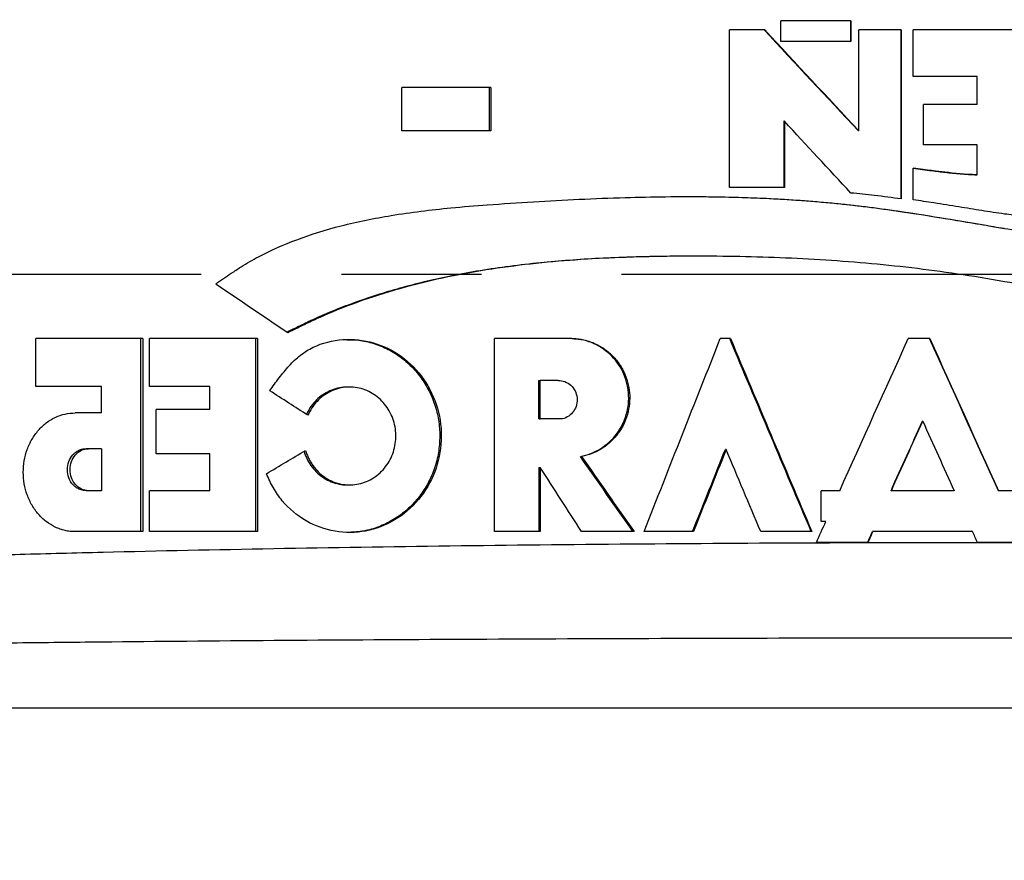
# Model space of a CAD drawing. Header units: millimetres. Extents: x 8 to 586, y 8 to 412.
# Tile 7 of 58: x 68 to 86, y 179 to 194. Entities that reach past the tile are written whole.
import ezdxf

# ---------------------------------------------------------------- set-up
doc = ezdxf.new("R2010")
doc.units = ezdxf.units.MM
doc.linetypes.add('CENTERX2', pattern=[20.32, 12.7, -2.54, 2.54, -2.54])
for name, color, linetype in [('CENTERLINE', 4, 'CENTERX2'), ('DETAIL', 3, 'Continuous'), ('DIMENSIONS', 2, 'Continuous')]:
    doc.layers.add(name, color=color, linetype=linetype)
doc.layers.add('OUTLINE', color=7, linetype='Continuous', lineweight=25)
doc.styles.add('SLDTEXTSTYLE0', font='TXT', dxfattribs={"width": 0.75})
doc.dimstyles.new('SLDDIMSTYLE6', dxfattribs={"dimtxt": 3.5, "dimasz": 2, "dimexe": 0, "dimexo": 0.0625, "dimgap": 0.875, "dimtad": 1, "dimrnd": 1e-09, "dimzin": 12, "dimdsep": 46, "dimtxsty": 'SLDTEXTSTYLE0', "dimsah": 1, "dimcen": 0.09, "dimadec": 0, "dimazin": 3, "dimtfac": 1, "dimtofl": 0, "dimtmove": 0, "dimatfit": 3, "dimfxl": 0, "dimfrac": 2, "dimtolj": 1, "dimtzin": 12, "dimarcsym": 0})

# ---------------------------------------------------------------- blocks, each defined once
blk = doc.blocks.new('_D_49')
at = {"layer": 'DIMENSIONS'}
for p, q in [((85.013, 302.252), (24.843, 302.252)), ((26.843, 302.252), (26.843, 163.572)), ((50.731, 163.572), (24.843, 163.572))]:
    blk.add_line(p, q, dxfattribs=at)
for points in [[(26.843, 302.252), (26.343, 300.252), (27.343, 300.252)], [(26.843, 163.572), (27.343, 165.572), (26.343, 165.572)]]:
    blk.add_solid(points, dxfattribs=at)
at = {"layer": 'DIMENSIONS', "insert": (22.331, 225.801), "char_height": 3.5, "attachment_point": 1, "rotation": 90, "style": 'SLDTEXTSTYLE0'}
blk.add_mtext('138,68', dxfattribs=at)

msp = doc.modelspace()

# ---------------------------------------------------------------- linework, layer by layer
at = {"layer": 'CENTERLINE'}
msp.add_line((38.16354, 189.43812), (134.20527, 189.43812), dxfattribs=at)
at = {"layer": 'DETAIL'}
msp.add_line((121.42483, 181.57238), (50.07483, 181.57238), dxfattribs=at)
for points, knots in [([(110.40856, 184.09084), (108.7502, 184.17968), (106.96106, 184.25215), (104.08329, 184.34352), (103.08945, 184.37104), (101.07184, 184.41996), (100.04398, 184.44152), (97.95085, 184.47947), (96.88558, 184.49588), (94.71731, 184.52392), (93.61321, 184.53557), (90.24908, 184.5635), (88.00117, 184.57238), (84.62187, 184.57238), (83.49419, 184.57012), (81.23628, 184.56095), (80.10101, 184.55398), (76.75762, 184.52613), (74.59516, 184.49847), (71.44951, 184.4414), (70.41741, 184.41975), (68.89473, 184.38277), (68.39276, 184.36972), (67.40667, 184.34226), (66.92152, 184.32783), (64.53485, 184.25196), (62.74947, 184.17968), (61.0911, 184.09084)], [0, 0, 0, 0, 0.125, 0.125, 0.1875, 0.1875, 0.25, 0.25, 0.3125, 0.3125, 0.375, 0.375, 0.5, 0.5, 0.5625, 0.5625, 0.625, 0.625, 0.75, 0.75, 0.8125, 0.8125, 0.84375, 0.84375, 0.875, 0.875, 1, 1, 1, 1]), ([(60.81165, 182.64345), (62.47276, 182.6814), (64.26712, 182.71217), (66.67252, 182.74444), (67.16179, 182.75057), (68.15691, 182.76224), (68.66387, 182.76779), (70.20198, 182.7835), (71.24526, 182.79268), (74.42694, 182.81689), (76.61675, 182.82861), (80.0063, 182.84042), (81.15804, 182.84338), (83.44823, 182.84727), (84.59198, 182.84823), (88.0193, 182.84826), (90.29896, 182.84452), (93.71032, 182.83273), (94.82995, 182.82781), (97.02657, 182.81595), (98.10505, 182.80901), (100.22271, 182.79295), (101.26189, 182.78382), (103.3002, 182.76309), (104.30284, 182.75143), (106.24205, 182.7255), (107.18139, 182.7112), (108.98999, 182.67965), (109.85746, 182.66242), (110.68801, 182.64345)], [0, 0, 0, 0, 0.125, 0.125, 0.15625, 0.15625, 0.1875, 0.1875, 0.25, 0.25, 0.375, 0.375, 0.4375, 0.4375, 0.5, 0.5, 0.625, 0.625, 0.6875, 0.6875, 0.75, 0.75, 0.8125, 0.8125, 0.875, 0.875, 0.9375, 0.9375, 1, 1, 1, 1])]:
    msp.add_open_spline(points, degree=3, knots=knots, dxfattribs=at)
at = {"layer": 'OUTLINE'}
for p, q in [((82.96393, 194.03685), (81.68966, 194.03685)), ((81.68966, 193.65936), (81.68966, 194.03685)), ((82.95617, 194.03685), (82.95617, 193.65936)), ((82.96393, 194.03685), (82.96393, 193.65936)), ((81.40181, 193.87238), (80.76343, 193.87238)), ((80.76343, 191.0138), (80.76343, 193.87238)), ((83.87454, 193.87238), (83.1054, 193.87238)), ((83.1054, 192.0375), (83.1054, 193.87238)), ((83.86931, 193.87238), (83.86931, 190.80429)), ((83.87454, 193.87238), (83.87454, 190.80429)), ((86.06199, 193.87238), (84.095, 193.87238)), ((84.095, 193.02276), (84.095, 193.87238)), ((82.96393, 193.65936), (81.68966, 193.65936)), ((85.25084, 193.02276), (84.095, 193.02276)), ((85.25084, 192.51713), (85.25084, 193.02276)), ((76.43259, 192.8281), (74.81778, 192.8281)), ((74.81778, 192.03856), (74.81778, 192.8281)), ((76.40662, 192.8281), (76.40662, 192.03856)), ((76.43259, 192.8281), (76.43259, 192.03856)), ((85.25084, 192.51713), (84.27886, 192.51713)), ((84.27886, 191.78624), (84.27886, 192.51713)), ((81.74525, 192.21219), (81.74525, 191.0138)), ((81.75638, 192.21219), (81.74525, 192.21219)), ((81.75638, 192.21219), (81.75638, 191.0138)), ((76.43259, 192.03856), (74.81778, 192.03856)), ((83.1054, 192.0375), (83.09803, 192.0375)), ((85.25067, 191.78624), (84.27886, 191.78624)), ((85.25067, 191.23973), (85.25067, 191.78624)), ((84.095, 190.78828), (84.095, 191.36248)), ((85.25067, 191.23973), (85.24928, 191.23973)), ((81.75638, 191.0138), (80.76343, 191.0138)), ((70.12436, 188.27238), (68.18543, 188.27238)), ((68.18543, 187.40289), (68.18543, 188.27238)), ((70.08081, 188.27238), (70.08081, 184.77238)), ((70.12436, 188.27238), (70.12436, 184.77238)), ((72.20301, 188.27238), (70.24273, 188.27238)), ((70.24273, 187.40289), (70.24273, 188.27238)), ((72.16526, 188.27238), (72.16526, 184.77238)), ((72.20301, 188.27238), (72.20301, 184.77238)), ((77.89979, 188.27238), (76.50102, 188.27238)), ((76.50102, 184.77238), (76.50102, 188.27238)), ((80.77955, 188.27238), (80.59547, 188.27238)), ((84.39383, 188.27238), (84.00365, 188.27238)), ((77.30704, 186.81743), (77.30704, 187.51539)), ((77.30704, 187.51539), (77.33051, 187.51539)), ((77.33051, 186.81743), (77.33051, 187.51539)), ((77.65436, 187.51539), (77.33051, 187.51539)), ((69.3718, 187.40289), (68.18543, 187.40289)), ((69.3718, 186.92584), (69.3718, 187.40289)), ((71.34132, 187.40289), (70.24273, 187.40289)), ((71.34132, 186.98654), (71.34132, 187.40289)), ((73.87244, 187.3934), (73.83933, 187.3934)), ((71.34132, 186.98654), (70.36725, 186.98654)), ((70.36725, 186.18337), (70.36725, 186.98654)), ((69.3718, 186.92584), (68.89933, 186.92584)), ((77.30704, 186.81743), (77.33051, 186.81743)), ((77.73241, 186.81743), (77.33051, 186.81743)), ((84.26569, 186.77604), (84.26155, 186.77604)), ((69.14049, 186.27664), (69.09419, 186.27664)), ((69.3718, 186.27664), (69.14049, 186.27664)), ((69.3718, 186.27664), (69.3718, 185.51506)), ((80.7012, 186.26347), (80.68713, 186.26347)), ((71.34132, 186.18337), (70.36725, 186.18337)), ((71.34132, 185.51506), (71.34132, 186.18337)), ((78.05776, 186.13747), (78.07914, 186.13747)), ((77.30704, 185.93773), (77.30704, 184.77238)), ((77.30704, 185.93773), (77.33051, 185.93773)), ((77.33051, 185.93773), (77.33051, 184.77238)), ((69.14049, 185.51506), (69.09419, 185.51506)), ((69.3718, 185.51506), (69.14049, 185.51506)), ((71.34132, 185.51506), (70.24273, 185.51506)), ((70.24273, 184.77238), (70.24273, 185.51506)), ((73.83873, 185.61967), (73.87184, 185.61967)), ((82.76016, 185.51506), (82.4243, 185.51506)), ((82.4243, 184.95693), (82.4243, 185.51506)), ((83.69644, 185.51506), (83.69072, 185.51506)), ((84.83421, 185.51506), (83.69644, 185.51506)), ((86.11558, 185.51506), (85.63736, 185.51506)), ((82.50884, 184.95693), (82.4243, 184.95693)), ((70.12436, 184.77238), (68.89933, 184.77238)), ((72.20301, 184.77238), (70.24273, 184.77238)), ((77.33051, 184.77238), (76.50102, 184.77238)), ((79.03006, 184.77238), (78.07914, 184.77238)), ((80.10717, 184.77238), (79.21199, 184.77238)), ((82.25464, 184.77238), (81.32855, 184.77238)), ((83.36141, 184.77238), (83.35475, 184.77238)), ((85.16916, 184.77238), (83.36141, 184.77238)), ((83.27397, 184.57849), (82.33853, 184.57849)), ((86.05985, 184.57849), (85.25661, 184.57849))]:
    msp.add_line(p, q, dxfattribs=at)
for points in [[(83.09803, 192.0375), (82.52736, 192.64913), (81.9577, 193.26075), (81.38969, 193.87238)], [(81.40181, 193.87238), (81.96824, 193.26075), (82.53632, 192.64913), (83.1054, 192.0375)], [(82.96393, 190.91223), (82.56081, 191.34555), (82.15821, 191.77887), (81.75638, 192.21219)], [(80.13658, 189.76671), (80.13398, 189.76671), (80.12877, 189.76671), (80.12355, 189.76671), (80.12093, 189.76671)], [(72.75133, 188.37682), (72.31244, 188.67199), (71.87692, 188.96717), (71.44509, 189.26235)], [(79.21199, 184.77238), (79.6716, 185.93905), (80.13288, 187.10571), (80.59547, 188.27238)], [(82.2449, 184.77238), (81.75069, 185.93905), (81.25748, 187.10571), (80.7657, 188.27238)], [(80.77955, 188.27238), (81.26997, 187.10571), (81.7618, 185.93905), (82.25464, 184.77238)], [(82.76016, 185.51506), (83.17414, 186.43417), (83.58872, 187.35327), (84.00365, 188.27238)], [(85.63705, 185.51506), (85.22128, 186.43417), (84.80553, 187.35327), (84.39005, 188.27238)], [(84.39383, 188.27238), (84.80815, 187.35327), (85.22274, 186.43417), (85.63736, 185.51506)], [(73.11692, 186.88236), (72.88525, 187.03053), (72.65447, 187.17871), (72.42464, 187.32689)], [(83.69072, 185.51506), (83.88092, 185.93539), (84.07121, 186.35571), (84.26155, 186.77604)], [(83.69644, 185.51506), (83.88611, 185.93539), (84.07587, 186.35571), (84.26569, 186.77604)], [(84.26569, 186.77604), (84.45514, 186.35571), (84.64465, 185.93539), (84.83421, 185.51506)], [(72.36419, 185.8229), (72.60027, 185.96388), (72.83735, 186.10485), (73.0754, 186.24583)], [(80.09144, 184.77238), (80.28975, 185.26941), (80.48832, 185.76644), (80.68713, 186.26347)], [(80.7012, 186.26347), (80.50294, 185.76644), (80.30492, 185.26941), (80.10717, 184.77238)], [(81.32855, 184.77238), (81.11919, 185.26941), (80.91006, 185.76644), (80.7012, 186.26347)], [(79.01133, 184.77238), (78.69262, 185.22741), (78.37472, 185.68244), (78.05776, 186.13747)], [(78.07914, 186.13747), (78.39522, 185.68244), (78.71223, 185.22741), (79.03006, 184.77238)], [(78.07914, 184.77238), (77.82899, 185.16083), (77.57943, 185.54928), (77.33051, 185.93773)], [(82.33853, 184.57849), (82.39529, 184.70464), (82.45206, 184.83078), (82.50884, 184.95693)], [(83.26707, 184.57849), (83.2963, 184.64312), (83.32552, 184.70775), (83.35475, 184.77238)], [(83.36141, 184.77238), (83.33226, 184.70775), (83.30312, 184.64312), (83.27397, 184.57849)], [(85.25661, 184.57849), (85.22746, 184.64312), (85.19831, 184.70775), (85.16916, 184.77238)]]:
    msp.add_open_spline(points, degree=3, dxfattribs=at)
for points, knots in [([(85.24928, 191.23973), (85.0325, 191.25325), (84.83886, 191.26942), (84.66568, 191.28852), (84.66429, 191.28868), (84.66019, 191.28913), (84.65813, 191.28936), (84.65188, 191.29006), (84.64766, 191.29054), (84.6348, 191.292), (84.62598, 191.29301), (84.59877, 191.29617), (84.57965, 191.29845), (84.51929, 191.30576), (84.47509, 191.31129), (84.33059, 191.32986), (84.2184, 191.34486), (84.09038, 191.36248)], [0, 0, 0, 0, 0.5, 0.5, 0.5078125, 0.5078125, 0.515625, 0.515625, 0.53125, 0.53125, 0.5625, 0.5625, 0.625, 0.625, 0.75, 0.75, 1, 1, 1, 1]), ([(84.095, 191.36248), (84.20682, 191.34723), (84.39871, 191.32104), (84.68148, 191.28588), (84.95492, 191.25972), (85.14831, 191.24665), (85.25067, 191.23973)], [0, 0, 0, 0, 0.2913634, 0.50000609, 0.73533491, 1, 1, 1, 1]), ([(83.87454, 190.80429), (83.71256, 190.82616), (83.40942, 190.86709), (83.10547, 190.89789), (82.96393, 190.91223)], [0, 0, 0, 0, 0.53432564, 1, 1, 1, 1]), ([(71.44509, 189.26235), (71.5386, 189.3275), (71.69085, 189.43359), (71.94741, 189.60205), (72.3331, 189.82751), (72.93553, 190.0871), (73.74087, 190.33821), (74.67596, 190.52575), (75.56449, 190.63379), (76.42649, 190.70379), (77.4762, 190.77219), (78.79756, 190.83752), (80.29312, 190.85709), (81.65283, 190.81593), (82.90796, 190.71415), (83.96797, 190.56688), (84.90349, 190.41412), (85.61867, 190.2918), (86.22634, 190.19326), (86.67499, 190.12136), (87.35462, 190.01119), (88.08497, 189.8812), (88.94695, 189.6988), (89.69448, 189.53042), (90.36968, 189.37506), (90.99612, 189.23499), (91.53676, 189.1197), (92.12403, 189.00432), (92.84162, 188.88161), (94.11217, 188.71182), (95.61075, 188.61847), (96.94207, 188.6108), (97.65412, 188.62368), (98.13136, 188.64015), (98.40934, 188.65179), (98.57075, 188.65855)], [0, 0, 0, 0, 0.01282999, 0.02088872, 0.03452173, 0.06311059, 0.09473135, 0.12931515, 0.16966463, 0.19399251, 0.22460629, 0.28491174, 0.33764517, 0.3856052, 0.43044434, 0.47177187, 0.49931651, 0.53108134, 0.54875559, 0.56463689, 0.5793027, 0.62184694, 0.64342587, 0.67306225, 0.703523, 0.71745485, 0.74180135, 0.76284083, 0.78185781, 0.82036262, 0.90175614, 0.94616135, 0.96844492, 0.98167714, 1, 1, 1, 1]), ([(79.99829, 190.84688), (80.16819, 190.84664), (80.55144, 190.84609), (81.15492, 190.82962), (81.79602, 190.79867), (82.42498, 190.75182), (83.0338, 190.69037), (83.63501, 190.61253), (84.24993, 190.52028), (84.82865, 190.42541), (85.33076, 190.34141), (85.61737, 190.29333), (85.74087, 190.27262)], [0, 0, 0, 0, 0.08891698, 0.20057813, 0.31479839, 0.42294806, 0.528112, 0.63207792, 0.73688004, 0.84982059, 0.93528293, 1, 1, 1, 1]), ([(86.06199, 190.4948), (85.95785, 190.50625), (85.71505, 190.53294), (85.33558, 190.59177), (84.90869, 190.66272), (84.49525, 190.7296), (84.21916, 190.77008), (84.095, 190.78828)], [0, 0, 0, 0, 0.15795654, 0.3682891, 0.57886688, 0.81060563, 1, 1, 1, 1]), ([(80.121, 189.76636), (80.00759, 189.76623), (79.75692, 189.76593), (79.37324, 189.76021), (78.91174, 189.74866), (78.40524, 189.72788), (77.85956, 189.69372), (77.31872, 189.64702), (76.78127, 189.58558), (76.24594, 189.50727), (75.74632, 189.41685), (75.27915, 189.31528), (74.84105, 189.20388), (74.41072, 189.07767), (74.0447, 188.95483), (73.74195, 188.84264), (73.50516, 188.74786), (73.30408, 188.6602), (73.14053, 188.5845), (73.0084, 188.52126), (72.87581, 188.45639), (72.78425, 188.41104), (72.73605, 188.38717)], [0, 0, 0, 0, 0.04386126, 0.09694753, 0.14876974, 0.22317494, 0.29436912, 0.36238627, 0.43597394, 0.50715442, 0.57599624, 0.63716916, 0.69724323, 0.75628495, 0.81654271, 0.8520794, 0.88605611, 0.91917807, 0.94042642, 0.9586975, 0.9782589, 1, 1, 1, 1]), ([(98.57075, 187.77488), (98.41905, 187.77737), (98.1582, 187.78165), (97.63354, 187.78755), (96.99554, 187.78564), (96.19791, 187.78268), (95.127, 187.78483), (94.04515, 187.81287), (92.95779, 187.89682), (91.87, 188.03045), (90.78476, 188.231), (89.70201, 188.46431), (88.88969, 188.64829), (88.07603, 188.83347), (87.03165, 189.062), (86.21056, 189.22436), (85.11163, 189.41536), (83.96249, 189.58257), (82.2981, 189.72101), (80.6367, 189.77446), (78.98572, 189.7633), (77.35157, 189.668), (75.74704, 189.44043), (74.45415, 189.1), (73.58586, 188.77406), (73.10542, 188.55303), (72.86936, 188.43555), (72.75133, 188.37682)], [0, 0, 0, 0, 0.01817708, 0.0312572, 0.06251149, 0.09376375, 0.12502147, 0.1875234, 0.21877985, 0.25003125, 0.31252776, 0.3437831, 0.37503897, 0.40629492, 0.43755057, 0.49500623, 0.50005598, 0.56255322, 0.62505089, 0.68755158, 0.75005306, 0.81254671, 0.8750318, 0.93749491, 0.96874364, 0.98437149, 1, 1, 1, 1]), ([(72.42464, 187.32689), (72.48117, 187.40558), (72.59337, 187.56176), (72.77325, 187.78306), (72.97554, 187.97765), (73.29132, 188.17493), (73.7509, 188.28622), (74.31393, 188.22599), (74.83197, 187.97517), (75.23943, 187.55655), (75.49635, 187.02172), (75.56645, 186.42729), (75.4454, 185.84241), (75.14605, 185.33182), (74.70266, 184.95496), (74.16897, 184.7506), (73.60364, 184.74696), (73.07158, 184.93917), (72.70257, 185.24615), (72.51036, 185.52146), (72.42366, 185.69218), (72.38402, 185.77931), (72.36419, 185.8229)], [0, 0, 0, 0, 0.03176311, 0.06304237, 0.0937071, 0.1243363, 0.18700584, 0.25010446, 0.31245376, 0.37487575, 0.43744043, 0.49997581, 0.56246723, 0.62500535, 0.6875291, 0.75003648, 0.81244584, 0.87516672, 0.93792171, 0.96901322, 0.98449687, 1, 1, 1, 1]), ([(73.82792, 188.25158), (73.8852, 188.25213), (74.03636, 188.25358), (74.278, 188.20018), (74.5431, 188.10068), (74.78745, 187.95399), (75.00566, 187.76682), (75.19087, 187.54221), (75.33953, 187.28932), (75.44417, 187.01402), (75.50304, 186.72463), (75.5139, 186.42864), (75.47822, 186.13457), (75.39407, 185.85163), (75.26656, 185.58709), (75.0984, 185.34884), (74.8948, 185.14284), (74.66029, 184.97644), (74.40392, 184.85307), (74.13755, 184.77477), (73.95729, 184.76364), (73.86977, 184.75823)], [0, 0, 0, 0, 0.033205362, 0.087622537, 0.14161852, 0.195198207, 0.248740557, 0.302813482, 0.356966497, 0.410582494, 0.464254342, 0.518241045, 0.572086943, 0.625842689, 0.679732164, 0.733579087, 0.787301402, 0.841401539, 0.895524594, 0.949269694, 1, 1, 1, 1]), ([(78.05776, 186.13747), (78.18805, 186.16068), (78.30963, 186.20695), (78.53526, 186.34563), (78.63267, 186.43395), (78.79426, 186.64716), (78.85341, 186.76513), (78.92798, 187.02339), (78.941, 187.15519), (78.91824, 187.42324), (78.88329, 187.55088), (78.76643, 187.79233), (78.68837, 187.89835), (78.49346, 188.08033), (78.38311, 188.15031), (78.13707, 188.24794), (78.01119, 188.27201), (77.87791, 188.27238)], [0, 0, 0, 0, 0.125, 0.125, 0.25, 0.25, 0.375, 0.375, 0.5, 0.5, 0.625, 0.625, 0.75, 0.75, 0.875, 0.875, 1, 1, 1, 1]), ([(77.89979, 188.27238), (77.93257, 188.27143), (77.99773, 188.26956), (78.09441, 188.25524), (78.18913, 188.23244), (78.31221, 188.18989), (78.45869, 188.11544), (78.61477, 187.99382), (78.74699, 187.8454), (78.88335, 187.61802), (78.97332, 187.29138), (78.93946, 186.95394), (78.8432, 186.70613), (78.73772, 186.53692), (78.60416, 186.38969), (78.44588, 186.2716), (78.26972, 186.18199), (78.14274, 186.15233), (78.07914, 186.13747)], [0, 0, 0, 0, 0.03161272, 0.06284595, 0.09396716, 0.12524668, 0.18779199, 0.25036832, 0.31291362, 0.37549002, 0.50006385, 0.62463769, 0.68717539, 0.74975968, 0.81230497, 0.87488135, 0.9373415, 1, 1, 1, 1]), ([(77.65436, 187.51539), (77.73963, 187.51468), (77.82064, 187.48341), (77.94696, 187.36798), (77.98728, 187.28818), (78.00664, 187.11606), (77.98492, 187.02899), (77.8874, 186.88721), (77.81539, 186.83796), (77.73241, 186.81743)], [0, 0, 0, 0, 0.25, 0.25, 0.5, 0.5, 0.75, 0.75, 1, 1, 1, 1]), ([(73.0754, 186.24583), (73.08314, 186.22131), (73.09857, 186.17248), (73.12897, 186.10242), (73.16452, 186.03539), (73.21905, 185.95091), (73.29955, 185.85498), (73.45112, 185.72863), (73.67621, 185.62581), (73.96987, 185.60784), (74.25287, 185.6966), (74.49114, 185.88175), (74.65591, 186.14122), (74.72717, 186.44415), (74.69625, 186.75449), (74.56694, 187.0353), (74.35499, 187.25322), (74.08607, 187.3823), (73.79264, 187.40745), (73.55628, 187.33871), (73.38956, 187.23603), (73.27931, 187.13632), (73.18482, 187.0187), (73.13958, 186.92786), (73.11692, 186.88236)], [0, 0, 0, 0, 0.0158397, 0.03153463, 0.04720204, 0.06295981, 0.09429251, 0.12559955, 0.18800522, 0.25042379, 0.31284737, 0.37527542, 0.437705, 0.50013465, 0.56256144, 0.62498212, 0.68739349, 0.749793, 0.81217852, 0.87454687, 0.90583642, 0.93715313, 0.96852495, 1, 1, 1, 1]), ([(73.83938, 187.39009), (73.81313, 187.39061), (73.73838, 187.3921), (73.61687, 187.36574), (73.48041, 187.31312), (73.35448, 187.23563), (73.24417, 187.13604), (73.15326, 187.02369), (73.11075, 186.93887), (73.09083, 186.89912)], [0, 0, 0, 0, 0.08444915, 0.24043341, 0.39643083, 0.55231978, 0.70818919, 0.8632465, 1, 1, 1, 1]), ([(68.89933, 184.77238), (68.86793, 184.77343), (68.80554, 184.77552), (68.71332, 184.79154), (68.62333, 184.81708), (68.50703, 184.86467), (68.36992, 184.94774), (68.2268, 185.08294), (68.10895, 185.24688), (67.9935, 185.49606), (67.93181, 185.84911), (67.99349, 186.20212), (68.10893, 186.45132), (68.22676, 186.61521), (68.36992, 186.7506), (68.53425, 186.8496), (68.71272, 186.91409), (68.83708, 186.92192), (68.89933, 186.92584)], [0, 0, 0, 0, 0.03162745, 0.06284883, 0.09396425, 0.12527687, 0.18783035, 0.25041312, 0.3129666, 0.37554944, 0.50007144, 0.62459344, 0.68714693, 0.74972975, 0.81228321, 0.87486601, 0.93736321, 1, 1, 1, 1]), ([(69.09419, 185.51506), (69.07929, 185.51578), (69.04967, 185.5172), (69.0061, 185.52738), (68.9573, 185.54599), (68.90505, 185.57726), (68.83683, 185.64055), (68.77427, 185.7464), (68.7479, 185.89583), (68.77415, 186.04536), (68.83684, 186.1511), (68.90508, 186.21455), (68.96385, 186.24949), (69.02763, 186.27225), (69.07196, 186.27517), (69.09419, 186.27664)], [0, 0, 0, 0, 0.042281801, 0.083991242, 0.125822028, 0.18837338, 0.250880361, 0.375564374, 0.500025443, 0.624465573, 0.749197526, 0.811717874, 0.874383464, 0.937021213, 1, 1, 1, 1]), ([(69.14049, 185.51506), (69.05038, 185.51583), (68.9653, 185.55524), (68.83927, 185.69795), (68.80401, 185.79521), (68.80378, 185.99649), (68.83928, 186.09374), (68.96528, 186.23649), (69.05066, 186.27615), (69.14049, 186.27664)], [0, 0, 0, 0, 0.25, 0.25, 0.5, 0.5, 0.75, 0.75, 1, 1, 1, 1]), ([(73.0466, 186.2287), (73.06124, 186.1861), (73.09237, 186.09554), (73.1678, 185.97062), (73.26394, 185.85564), (73.37843, 185.76072), (73.5064, 185.68712), (73.64474, 185.64048), (73.75727, 185.61855), (73.82219, 185.62184), (73.83867, 185.62267)], [0, 0, 0, 0, 0.122319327, 0.260040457, 0.398465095, 0.537002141, 0.675553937, 0.814199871, 0.952829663, 1, 1, 1, 1])]:
    msp.add_open_spline(points, degree=3, knots=knots, dxfattribs=at)

# ---------------------------------------------------------------- dimensions: what is measured, and where the dimension line sits
at = {"layer": 'DIMENSIONS'}
dim = msp.add_linear_dim(base=(26.84317, 163.57238), p1=(86.01315, 302.25225), p2=(51.73101, 163.57238), angle=90, dimstyle='SLDDIMSTYLE6', dxfattribs=at)
dim.commit()
dim.dimension.update_dxf_attribs({"geometry": '_D_49', "text_midpoint": (26.84317, 232.91232), "dimtype": 160})

doc.saveas('drawing.dxf')
